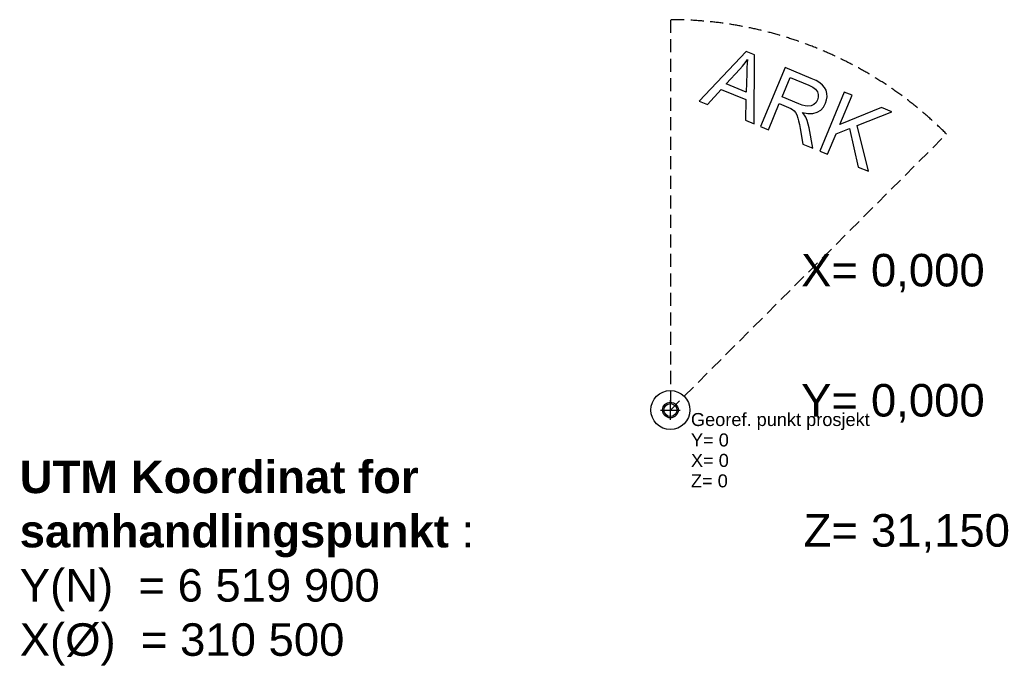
# Model space of a CAD drawing. Header units: millimetres. Extents: x -5000 to 341424, y -9235 to 550260.
# Tile 1 of 236: x -5000 to 2566, y -2031 to 3000. Entities that reach past the tile are written whole.
import ezdxf
from ezdxf.enums import TextEntityAlignment as Align

# ---------------------------------------------------------------- set-up
doc = ezdxf.new("R2010")
doc.units = ezdxf.units.MM
doc.header["$LTSCALE"] = 0.5
doc.header["$MEASUREMENT"] = 0
doc.linetypes.add('PLINE', pattern=[0])
doc.linetypes.add('Under snittplan', pattern=[300, 200, -100])
doc.layers.add('0(Nye konstruksjoner)', color=7, linetype='Continuous')
doc.layers.add('822- Nullpunkt for modelleringsgrunnlag(Nye konstruksjoner)', color=7, linetype='Continuous')
doc.styles.add('GENERATED_STYLE_3', font='arial.ttf')
doc.styles.add('GENERATED_STYLE_4', font='arial.ttf')

# ---------------------------------------------------------------- blocks, each defined once
blk = doc.blocks.new('Tekst 3D[72]', base_point=(218.9, 2368.1))
at = {"layer": '822- Nullpunkt for modelleringsgrunnlag(Nye konstruksjoner)', "linetype": 'PLINE'}
for p, q in [((582.3, 2755.5), (220.3, 2374.2)), ((647, 2728.8), (582.3, 2755.5)), ((644.7, 2198.4), (647, 2728.8)), ((554.8, 2643.3), (574.9, 2668.8)), ((574.9, 2668.8), (593.5, 2695.1)), ((590.7, 2664.9), (588.4, 2629.1)), ((593.5, 2695.1), (590.7, 2664.9)), ((428.3, 2506.2), (533.2, 2618.6)), ((533.2, 2618.6), (554.8, 2643.3)), ((586.7, 2587.7), (582, 2442.5)), ((588.4, 2629.1), (586.7, 2587.7)), ((881.4, 2631.6), (693.6, 2178.1)), ((1082.5, 2548.3), (881.4, 2631.6)), ((582, 2442.5), (428.3, 2506.2)), ((858.6, 2406.6), (920.7, 2556.7)), ((920.7, 2556.7), (1064.2, 2497.2)), ((1064.2, 2497.2), (1093.9, 2482.2)), ((1119.1, 2531.6), (1082.5, 2548.3)), ((1148.2, 2514.8), (1119.1, 2531.6)), ((1169.6, 2497.9), (1148.2, 2514.8)), ((1185, 2479.6), (1169.6, 2497.9)), ((284, 2347.8), (390.7, 2464.5)), ((390.7, 2464.5), (580.4, 2386)), ((1093.9, 2482.2), (1115.6, 2465.1)), ((1115.6, 2465.1), (1129.4, 2445.9)), ((1129.4, 2445.9), (1136.1, 2425.5)), ((1136.1, 2425.5), (1136.6, 2404.6)), ((1335.5, 2443.5), (1147.7, 1990.1)), ((1195.9, 2458.2), (1185, 2479.6)), ((1202.2, 2433.9), (1195.9, 2458.2)), ((1203.8, 2408.2), (1202.2, 2433.9)), ((1395.6, 2418.7), (1335.5, 2443.5)), ((220.3, 2374.2), (284, 2347.8)), ((580.4, 2386), (576.4, 2226.7)), ((753.6, 2153.3), (837, 2354.7)), ((837, 2354.7), (906.6, 2325.8)), ((987.5, 2353.2), (858.6, 2406.6)), ((1013.4, 2343.6), (987.5, 2353.2)), ((1102, 2347.7), (1080.4, 2337.7)), ((1119.1, 2363.5), (1102, 2347.7)), ((1130.9, 2383.4), (1119.1, 2363.5)), ((1136.6, 2404.6), (1130.9, 2383.4)), ((1176.6, 2328.7), (1192.7, 2357.7)), ((1192.7, 2357.7), (1200.7, 2382.8)), ((1200.7, 2382.8), (1203.8, 2408.2)), ((1302.4, 2193.8), (1395.6, 2418.7)), ((906.6, 2325.8), (926.4, 2317)), ((926.4, 2317), (939.1, 2309.8)), ((939.1, 2309.8), (951, 2299.4)), ((951, 2299.4), (961.5, 2286.4)), ((961.5, 2286.4), (970.9, 2268.6)), ((1036, 2337.6), (1013.4, 2343.6)), ((1030.1, 2267.2), (1013.9, 2287.2)), ((1013.9, 2287.2), (1057.2, 2279.4)), ((1055.4, 2335.1), (1036, 2337.6)), ((1080.4, 2337.7), (1055.4, 2335.1)), ((1057.2, 2279.4), (1095.2, 2280.1)), ((1095.2, 2280.1), (1127.8, 2289.3)), ((1127.8, 2289.3), (1155, 2305.9)), ((1155, 2305.9), (1176.6, 2328.7)), ((1620.8, 2325.4), (1302.4, 2193.8)), ((1435.8, 2186.8), (1702.1, 2291.7)), ((1702.1, 2291.7), (1620.8, 2325.4)), ((576.4, 2226.7), (644.7, 2198.4)), ((970.9, 2268.6), (979.4, 2243.5)), ((979.4, 2243.5), (984.9, 2221.8)), ((984.9, 2221.8), (990.8, 2195)), ((990.8, 2195), (996.9, 2163.1)), ((1040.7, 2249.6), (1030.1, 2267.2)), ((1050.7, 2225.1), (1040.7, 2249.6)), ((1059, 2198.1), (1050.7, 2225.1)), ((1065.5, 2168.7), (1059, 2198.1)), ((693.6, 2178.1), (753.6, 2153.3)), ((996.9, 2163.1), (1017.8, 2043.9)), ((1093.3, 2012.6), (1065.5, 2168.7)), ((1207.7, 1965.2), (1272.8, 2122.3)), ((1272.8, 2122.3), (1377, 2164)), ((1377, 2164), (1443.4, 1867.6)), ((1522.6, 1834.8), (1435.8, 2186.8)), ((1017.8, 2043.9), (1093.3, 2012.6)), ((1147.7, 1990.1), (1207.7, 1965.2)), ((1443.4, 1867.6), (1522.6, 1834.8))]:
    blk.add_line(p, q, dxfattribs=at)
blk = doc.blocks.new('Punktkoordinat[73]')
at = {"layer": '822- Nullpunkt for modelleringsgrunnlag(Nye konstruksjoner)', "linetype": 'PLINE'}
for radius in [150, 50]:
    blk.add_circle((0, 0), radius, dxfattribs=at)
at = {"layer": '822- Nullpunkt for modelleringsgrunnlag(Nye konstruksjoner)', "linetype": 'PLINE', "style": 'GENERATED_STYLE_3'}
for tag, p in [('bFlipXY_0', (1541.1, 1199.9)), ('bFlipXY_1', (1541.1, 199.9)), ('bFlipXY_2', (1541.1, -800.1))]:
    blk.add_attdef(tag, text='', height=250, dxfattribs=at).set_placement(p, align=Align.TOP_LEFT)
for tag, p in [('DUMMY_23', (1441.1, 1199.9)), ('DUMMY_24', (1441.1, 199.9)), ('DUMMY_25', (1441.1, -800.1))]:
    blk.add_attdef(tag, text='', height=250, dxfattribs=at).set_placement(p, align=Align.TOP_RIGHT)
blk = doc.blocks.new('Kart - koordinatobjekt 1[74]')
at = {"layer": '822- Nullpunkt for modelleringsgrunnlag(Nye konstruksjoner)', "linetype": 'PLINE'}
for p, q in [((-75, 0), (75, 0)), ((0, -75), (0, 75))]:
    blk.add_line(p, q, dxfattribs=at)
blk.add_circle((0, 0), 60, dxfattribs=at)
for tag, style, p in [('DUMMY_132', 'GENERATED_STYLE_4', (157.8, -22.9)), ('AC_show2DHotspotsIn3D_0', 'GENERATED_STYLE_3', (157.8, -180)), ('AC_show2DHotspotsIn3D_1', 'GENERATED_STYLE_3', (157.8, -337.1)), ('AC_show2DHotspotsIn3D_2', 'GENERATED_STYLE_3', (157.8, -494.3))]:
    blk.add_attdef(tag, text='', height=100, dxfattribs=dict(at, style=style)).set_placement(p, align=Align.TOP_LEFT)

msp = doc.modelspace()

# ---------------------------------------------------------------- linework, layer by layer
at = {"layer": '822- Nullpunkt for modelleringsgrunnlag(Nye konstruksjoner)', "linetype": 'Under snittplan', "flags": 128}
msp.add_lwpolyline([(0, 3000), (0, 0), (2121.3, 2121.3, 0.198912)], format="xyb", close=True, dxfattribs=at)

# ---------------------------------------------------------------- block references
at = {"layer": '822- Nullpunkt for modelleringsgrunnlag(Nye konstruksjoner)', "linetype": 'PLINE'}
msp.add_blockref('Tekst 3D[72]', (218.9, 2368.1), dxfattribs=at)
ref = msp.add_blockref('Punktkoordinat[73]', (0, 0), dxfattribs=at)
ref.add_attrib('bFlipXY', '0,000', dxfattribs={"color": 7, "linetype": 'PLINE', "height": 250, "style": 'GENERATED_STYLE_3'}).set_placement((1541.1, 1199.9), align=Align.TOP_LEFT)
ref.add_attrib('bFlipXY_1', '0,000', dxfattribs={"color": 7, "linetype": 'PLINE', "height": 250, "style": 'GENERATED_STYLE_3'}).set_placement((1541.1, 199.9), align=Align.TOP_LEFT)
ref.add_attrib('bFlipXY_2', '31,150', dxfattribs={"color": 7, "linetype": 'PLINE', "height": 250, "style": 'GENERATED_STYLE_3'}).set_placement((1541.1, -800.1), align=Align.TOP_LEFT)
ref.add_attrib('DUMMY_23', 'X=', dxfattribs={"color": 7, "linetype": 'PLINE', "height": 250, "style": 'GENERATED_STYLE_3'}).set_placement((1441.1, 1199.9), align=Align.TOP_RIGHT)
ref.add_attrib('DUMMY_24', 'Y=', dxfattribs={"color": 7, "linetype": 'PLINE', "height": 250, "style": 'GENERATED_STYLE_3'}).set_placement((1441.1, 199.9), align=Align.TOP_RIGHT)
ref.add_attrib('DUMMY_25', 'Z=', dxfattribs={"color": 7, "linetype": 'PLINE', "height": 250, "style": 'GENERATED_STYLE_3'}).set_placement((1441.1, -800.1), align=Align.TOP_RIGHT)
ref = msp.add_blockref('Kart - koordinatobjekt 1[74]', (0, 0), dxfattribs=at)
ref.add_attrib('AC_show2DHotspotsIn3D', 'Y= 0', dxfattribs={"color": 7, "linetype": 'PLINE', "height": 100, "style": 'GENERATED_STYLE_3'}).set_placement((157.8, -180), align=Align.TOP_LEFT)
ref.add_attrib('AC_show2DHotspotsIn3D_1', 'X= 0', dxfattribs={"color": 7, "linetype": 'PLINE', "height": 100, "style": 'GENERATED_STYLE_3'}).set_placement((157.8, -337.1), align=Align.TOP_LEFT)
ref.add_attrib('AC_show2DHotspotsIn3D_2', 'Z= 0', dxfattribs={"color": 7, "linetype": 'PLINE', "height": 100, "style": 'GENERATED_STYLE_3'}).set_placement((157.8, -494.3), align=Align.TOP_LEFT)
ref.add_attrib('DUMMY_132', 'Georef. punkt prosjekt', dxfattribs={"color": 7, "linetype": 'PLINE', "height": 100, "style": 'GENERATED_STYLE_4'}).set_placement((157.8, -22.9), align=Align.TOP_LEFT)

# ---------------------------------------------------------------- texts
at = {"layer": '0(Nye konstruksjoner)', "linetype": 'Continuous', "insert": (-4999.5, -1964.3), "char_height": 250, "width": 4355.672, "attachment_point": 7, "style": 'GENERATED_STYLE_4'}
msp.add_mtext('\\A1;{\\pql;\\fArial|b1|i0|c0|p0;\\W1.000000;UTM Koordinat for samhandlingspunkt\\fArial|b0|i0|c0|p0;\\W1.000000; :\\P\\pql;\\fArial|b0|i0|c0|p0;\\W1.000000;Y(N) \\fArial|b0|i0|c0|p0;\\W1.000000; = \\fArial|b0|i0|c0|p0;\\W1.000000;6 519 900\\P\\pql;\\fArial|b0|i0|c0|p0;\\W1.000000;X(Ø)  \\fArial|b0|i0|c0|p0;\\W1.000000;= \\fArial|b0|i0|c0|p0;\\W1.000000;310 500\\P\\pql;\\fArial|b0|i0|c0|p0;\\W1.000000;}', dxfattribs=at)

doc.saveas('drawing.dxf')
